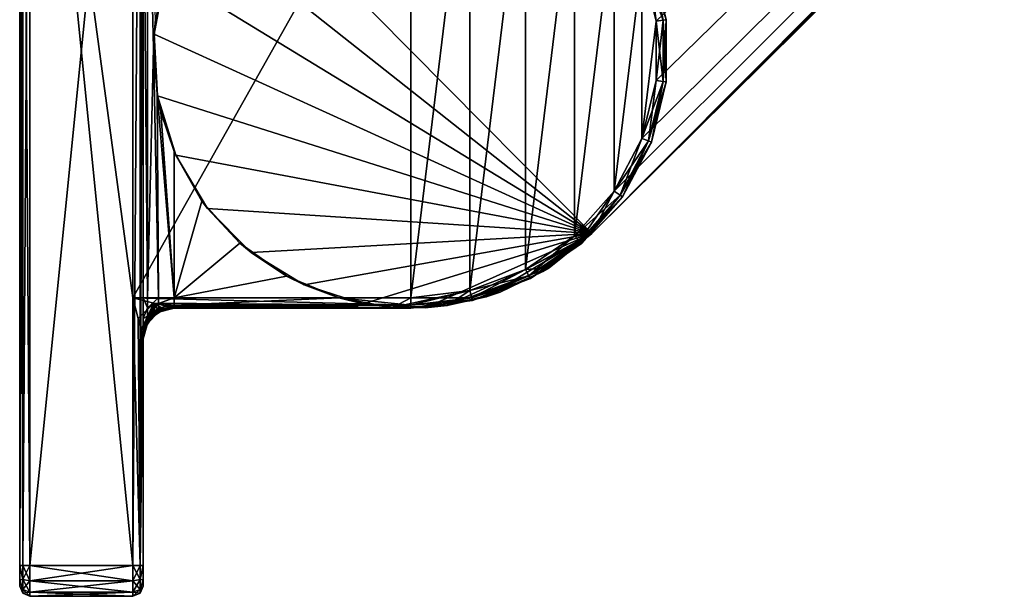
# Model space of a CAD drawing. Header units: metres. Extents: x 0 to 947, y -215 to 49.
# Tile 1 of 10: x 0 to 48, y -215 to -187. Entities that reach past the tile are written whole.
import ezdxf

# ---------------------------------------------------------------- set-up
doc = ezdxf.new("R2010")
doc.units = ezdxf.units.M

msp = doc.modelspace()

# ---------------------------------------------------------------- linework, layer by layer
at = {"layer": 'Y2A95L012'}
for points in [[(187.646408, -39.380527, 1998), (10.203054, -179.964493, 1998), (27.796946, -197.725555, 1998)], [(187.646408, -39.380527, 1992), (187.646408, -39.380527, 1998), (27.796946, -197.725555, 1992)], [(187.646408, -39.380527, 1998), (27.796946, -197.725555, 1998), (27.796946, -197.725555, 1992)], [(27.796946, -197.725555, 1992), (185.666245, -40.375805, 1992), (187.646408, -39.380527, 1992)], [(185.666245, -40.375805, 1992), (27.796946, -197.725555, 1992), (183.104721, -41.720196, 1992)], [(183.104721, -41.720196, 1992), (27.796946, -197.725555, 1992), (28.875807, -195.661804, 1992)], [(28.875807, -195.661804, 1992), (30.220196, -193.100281, 1992), (183.104721, -41.720196, 1992)], [(30.220196, -193.100281, 1992), (30.912506, -190.291458, 1992), (183.104721, -41.720196, 1992)], [(30.220196, -184.589767, 1992), (183.104721, -41.720196, 1992), (30.912506, -187.39859, 1992)], [(30.912506, -187.39859, 1992), (183.104721, -41.720196, 1992), (30.912506, -190.291458, 1992)], [(0.146447, -213.845032, 2012.853516), (0.146447, -163.845032, 2012.853516), (0, -213.845032, 2012.5)], [(0.146447, -163.845032, 2012.853516), (0, -163.845032, 2012.5), (0, -213.845032, 2012.5)], [(0, -213.845032, 1988.5), (0, -163.845032, 1988.5), (0.146447, -213.845032, 1988.146484)], [(0, -163.845032, 1988.5), (0.146447, -163.845032, 1988.146484), (0.146447, -213.845032, 1988.146484)], [(0, -163.845032, 1988.5), (0, -213.845032, 1988.5), (0, -163.845032, 2012.5)], [(0, -163.845032, 2012.5), (0, -213.845032, 1988.5), (0, -213.845032, 2012.5)], [(0.5, -213.845032, 2013), (0.5, -163.845032, 2013), (0.146447, -213.845032, 2012.853516)], [(0.5, -163.845032, 2013), (0.146447, -163.845032, 2012.853516), (0.146447, -213.845032, 2012.853516)], [(0.146447, -213.845032, 1988.146484), (0.146447, -163.845032, 1988.146484), (0.5, -213.845032, 1988)], [(0.146447, -163.845032, 1988.146484), (0.5, -163.845032, 1988), (0.5, -213.845032, 1988)], [(5.5, -213.845032, 2013), (5.5, -163.845032, 2013), (0.5, -213.845032, 2013)], [(5.5, -163.845032, 2013), (0.5, -163.845032, 2013), (0.5, -213.845032, 2013)], [(5.5, -200.845032, 1988), (0.5, -163.845032, 1988), (5.5, -176.845032, 1988)], [(0.5, -163.845032, 1988), (5.5, -213.845032, 1988), (0.5, -213.845032, 1988)], [(5.5, -213.845032, 1988), (0.5, -163.845032, 1988), (5.5, -200.845032, 1988)], [(5.5, -163.845032, 2013), (5.5, -213.845032, 2013), (5.853553, -163.845032, 2012.853516)], [(5.5, -213.845032, 2013), (5.853553, -213.845032, 2012.853516), (5.853553, -163.845032, 2012.853516)], [(5.853553, -163.845032, 2012.853516), (5.853553, -213.845032, 2012.853516), (6, -163.845032, 2012.5)], [(5.853553, -213.845032, 2012.853516), (6, -213.845032, 2012.5), (6, -163.845032, 2012.5)], [(6, -163.845032, 2012.5), (6, -213.845032, 2012.5), (6, -176.845032, 1993.5)], [(19, -200.845032, 1988), (5.5, -200.845032, 1988), (19, -176.845032, 1988)], [(19, -176.845032, 1988), (5.5, -200.845032, 1988), (5.5, -176.845032, 1988)], [(6, -176.845032, 1993.5), (6, -213.845032, 2012.5), (6, -200.845032, 1993.5)], [(6.200962, -176.845032, 1992.75), (6, -176.845032, 1993.5), (6.200962, -200.845032, 1992.75)], [(6, -176.845032, 1993.5), (6, -200.845032, 1993.5), (6.200962, -200.845032, 1992.75)], [(6.592245, -187.329239, 1992.305908), (6.200962, -176.845032, 1992.75), (6.500642, -188.718353, 1992.381348)], [(6.200962, -176.845032, 1992.75), (6.200962, -200.845032, 1992.75), (6.500642, -188.718353, 1992.381348)], [(21.871788, -177.193726, 1988), (19, -200.845032, 1988), (19, -176.845032, 1988)], [(21.871788, -200.496323, 1988), (19, -200.845032, 1988), (21.871788, -177.193726, 1988)], [(24.576677, -178.219559, 1988), (21.871788, -200.496323, 1988), (21.871788, -177.193726, 1988)], [(21.871788, -200.496323, 1988), (24.576677, -178.219559, 1988), (24.576677, -199.470505, 1988)], [(24.576677, -178.219559, 1988), (26.957472, -179.8629, 1988), (24.576677, -199.470505, 1988)], [(10.203054, -179.964493, 1998), (8.333428, -182.327805, 1998), (27.796946, -197.725555, 1998)], [(24.576677, -199.470505, 1988), (26.957472, -179.8629, 1988), (26.957472, -197.827148, 1988)], [(26.957472, -179.8629, 1988), (28.875807, -182.028244, 1988), (26.957472, -197.827148, 1988)], [(26.957472, -197.827148, 1988), (28.875807, -182.028244, 1988), (28.875807, -195.661804, 1988)], [(28.875807, -182.028244, 1988), (30.220196, -184.589767, 1988), (28.875807, -195.661804, 1988)], [(7.083705, -185.069855, 1998), (27.796946, -197.725555, 1998), (8.333428, -182.327805, 1998)], [(28.875807, -195.661804, 1988), (30.220196, -184.589767, 1988), (30.220196, -193.100281, 1988)], [(30.550774, -184.464401, 1988.146484), (31.263481, -187.355972, 1988.146484), (30.220196, -184.589767, 1988)], [(30.550774, -184.464401, 1991.853516), (30.220196, -184.589767, 1992), (30.912506, -187.39859, 1992)], [(31.263481, -187.355972, 1988.146484), (30.912506, -187.39859, 1988), (30.220196, -184.589767, 1988)], [(30.220196, -184.589767, 1988), (30.912506, -187.39859, 1988), (30.220196, -193.100281, 1988)], [(30.687702, -184.41246, 1988.5), (31.408861, -187.338318, 1988.5), (30.550774, -184.464401, 1988.146484)], [(30.687702, -184.41246, 1991.5), (30.550774, -184.464401, 1991.853516), (31.263481, -187.355972, 1991.853516)], [(31.408861, -187.338318, 1988.5), (31.263481, -187.355972, 1988.146484), (30.550774, -184.464401, 1988.146484)], [(31.263481, -187.355972, 1991.853516), (30.550774, -184.464401, 1991.853516), (30.912506, -187.39859, 1992)], [(31.408861, -187.338318, 1991.5), (31.408861, -187.338318, 1988.5), (30.687702, -184.41246, 1991.5)], [(31.408861, -187.338318, 1988.5), (30.687702, -184.41246, 1988.5), (30.687702, -184.41246, 1991.5)], [(31.408861, -187.338318, 1991.5), (30.687702, -184.41246, 1991.5), (31.263481, -187.355972, 1991.853516)], [(6.526514, -188.031311, 1998), (27.796946, -197.725555, 1998), (7.083705, -185.069855, 1998)], [(7.083705, -185.069855, 1998), (6.848454, -185.914169, 1992.148926), (6.526514, -188.031311, 1998)], [(6.848454, -185.914169, 1992.148926), (6.592245, -187.329239, 1992.305908), (6.526514, -188.031311, 1998)], [(6.526514, -188.031311, 1998), (6.592245, -187.329239, 1992.305908), (6.500642, -188.718353, 1992.381348)], [(30.220196, -193.100281, 1988), (30.912506, -187.39859, 1988), (30.912506, -190.291458, 1988)], [(31.263481, -187.355972, 1988.146484), (31.263481, -190.334076, 1988.146484), (30.912506, -187.39859, 1988)], [(31.263481, -190.334076, 1991.853516), (31.263481, -187.355972, 1991.853516), (30.912506, -190.291458, 1992)], [(31.263481, -187.355972, 1991.853516), (30.912506, -187.39859, 1992), (30.912506, -190.291458, 1992)], [(31.263481, -190.334076, 1988.146484), (30.912506, -190.291458, 1988), (30.912506, -187.39859, 1988)], [(31.408861, -187.338318, 1988.5), (31.408861, -190.35173, 1988.5), (31.263481, -187.355972, 1988.146484)], [(31.408861, -190.35173, 1991.5), (31.408861, -187.338318, 1991.5), (31.263481, -190.334076, 1991.853516)], [(31.408861, -187.338318, 1991.5), (31.263481, -187.355972, 1991.853516), (31.263481, -190.334076, 1991.853516)], [(31.408861, -190.35173, 1988.5), (31.263481, -190.334076, 1988.146484), (31.263481, -187.355972, 1988.146484)], [(31.408861, -190.35173, 1991.5), (31.408861, -190.35173, 1988.5), (31.408861, -187.338318, 1991.5)], [(31.408861, -190.35173, 1988.5), (31.408861, -187.338318, 1988.5), (31.408861, -187.338318, 1991.5)], [(6.526514, -188.031311, 1998), (6.500642, -188.718353, 1992.381348), (6.694235, -191.040054, 1998)], [(6.694235, -191.040054, 1998), (27.796946, -197.725555, 1998), (6.526514, -188.031311, 1998)], [(6.500642, -188.718353, 1992.381348), (6.200962, -200.845032, 1992.75), (6.75, -200.845032, 1992.200928)], [(6.500642, -188.718353, 1992.381348), (6.677049, -190.941422, 1992.24585), (6.694235, -191.040054, 1998)], [(6.500642, -188.718353, 1992.381348), (6.75, -200.845032, 1992.200928), (6.677049, -190.941422, 1992.24585)], [(30.550774, -193.225662, 1988.146484), (30.220196, -193.100281, 1988), (30.912506, -190.291458, 1988)], [(31.263481, -190.334076, 1991.853516), (30.912506, -190.291458, 1992), (30.220196, -193.100281, 1992)], [(30.550774, -193.225662, 1991.853516), (31.263481, -190.334076, 1991.853516), (30.220196, -193.100281, 1992)], [(31.263481, -190.334076, 1988.146484), (30.550774, -193.225662, 1988.146484), (30.912506, -190.291458, 1988)], [(30.687702, -193.277588, 1988.5), (30.550774, -193.225662, 1988.146484), (31.263481, -190.334076, 1988.146484)], [(31.408861, -190.35173, 1991.5), (31.263481, -190.334076, 1991.853516), (30.550774, -193.225662, 1991.853516)], [(30.687702, -193.277588, 1991.5), (31.408861, -190.35173, 1991.5), (30.550774, -193.225662, 1991.853516)], [(31.408861, -190.35173, 1988.5), (30.687702, -193.277588, 1988.5), (31.263481, -190.334076, 1988.146484)], [(30.687702, -193.277588, 1991.5), (30.687702, -193.277588, 1988.5), (31.408861, -190.35173, 1991.5)], [(30.687702, -193.277588, 1988.5), (31.408861, -190.35173, 1988.5), (31.408861, -190.35173, 1991.5)], [(6.694235, -191.040054, 1998), (6.677049, -190.941422, 1992.24585), (6.858819, -191.818527, 1992.143921)], [(6.75, -200.845032, 1992.200928), (7.5, -200.845032, 1992), (6.677049, -190.941422, 1992.24585)], [(6.677049, -190.941422, 1992.24585), (7.5, -200.845032, 1992), (6.858819, -191.818527, 1992.143921)], [(7.577124, -193.921234, 1998), (27.796946, -197.725555, 1998), (6.694235, -191.040054, 1998)], [(6.694235, -191.040054, 1998), (6.858819, -191.818527, 1992.143921), (7.577124, -193.921234, 1998)], [(6.858819, -191.818527, 1992.143921), (7.5, -193.744003, 1992), (7.577124, -193.921234, 1998)], [(6.858819, -191.818527, 1992.143921), (7.5, -200.845032, 1992), (7.5, -193.744003, 1992)], [(29.166775, -195.86264, 1988.146484), (28.875807, -195.661804, 1988), (30.220196, -193.100281, 1988)], [(30.550774, -193.225662, 1991.853516), (30.220196, -193.100281, 1992), (28.875807, -195.661804, 1992)], [(29.166775, -195.86264, 1991.853516), (30.550774, -193.225662, 1991.853516), (28.875807, -195.661804, 1992)], [(30.550774, -193.225662, 1988.146484), (29.166775, -195.86264, 1988.146484), (30.220196, -193.100281, 1988)], [(29.287298, -195.945831, 1988.5), (29.166775, -195.86264, 1988.146484), (30.550774, -193.225662, 1988.146484)], [(30.687702, -193.277588, 1991.5), (30.550774, -193.225662, 1991.853516), (29.166775, -195.86264, 1991.853516)], [(30.687702, -193.277588, 1988.5), (29.287298, -195.945831, 1988.5), (30.550774, -193.225662, 1988.146484)], [(29.287298, -195.945831, 1991.5), (30.687702, -193.277588, 1991.5), (29.166775, -195.86264, 1991.853516)], [(29.287298, -195.945831, 1991.5), (29.287298, -195.945831, 1988.5), (30.687702, -193.277588, 1991.5)], [(29.287298, -195.945831, 1988.5), (30.687702, -193.277588, 1988.5), (30.687702, -193.277588, 1991.5)], [(7.577124, -193.921234, 1998), (7.5, -193.744003, 1992), (8.8541, -196.146439, 1992)], [(7.5, -200.845032, 1992), (8.8541, -196.146439, 1992), (7.5, -193.744003, 1992)], [(9.123868, -196.507401, 1998), (27.796946, -197.725555, 1998), (7.577124, -193.921234, 1998)], [(7.577124, -193.921234, 1998), (8.8541, -196.146439, 1992), (9.123868, -196.507401, 1998)], [(27.191921, -198.091797, 1988.146484), (26.957472, -197.827148, 1988), (28.875807, -195.661804, 1988)], [(29.166775, -195.86264, 1991.853516), (28.875807, -195.661804, 1992), (26.957472, -197.827148, 1992)], [(28.875807, -195.661804, 1992), (27.796946, -197.725555, 1992), (26.957472, -197.827148, 1992)], [(27.191921, -198.091797, 1991.853516), (29.166775, -195.86264, 1991.853516), (26.957472, -197.827148, 1992)], [(29.166775, -195.86264, 1988.146484), (27.191921, -198.091797, 1988.146484), (28.875807, -195.661804, 1988)], [(27.289034, -198.201416, 1988.5), (27.191921, -198.091797, 1988.146484), (29.166775, -195.86264, 1988.146484)], [(29.287298, -195.945831, 1991.5), (29.166775, -195.86264, 1991.853516), (27.191921, -198.091797, 1991.853516)], [(27.289034, -198.201416, 1991.5), (29.287298, -195.945831, 1991.5), (27.191921, -198.091797, 1991.853516)], [(29.287298, -195.945831, 1988.5), (27.289034, -198.201416, 1988.5), (29.166775, -195.86264, 1988.146484)], [(27.289034, -198.201416, 1991.5), (27.289034, -198.201416, 1988.5), (29.287298, -195.945831, 1991.5)], [(27.289034, -198.201416, 1988.5), (29.287298, -195.945831, 1988.5), (29.287298, -195.945831, 1991.5)], [(8.8541, -196.146439, 1992), (7.5, -200.845032, 1992), (10.702041, -198.193497, 1992)], [(8.8541, -196.146439, 1992), (10.702041, -198.193497, 1992), (9.123868, -196.507401, 1998)], [(11.244577, -198.648254, 1998), (27.796946, -197.725555, 1998), (9.123868, -196.507401, 1998)], [(9.123868, -196.507401, 1998), (10.702041, -198.193497, 1992), (11.244577, -198.648254, 1998)], [(13.816004, -200.219391, 1998), (27.796946, -197.725555, 1998), (11.244577, -198.648254, 1998)], [(16.688705, -201.129486, 1998), (27.796946, -197.725555, 1998), (13.816004, -200.219391, 1998)], [(19.69573, -201.325653, 1998), (27.796946, -197.725555, 1998), (16.688705, -201.129486, 1998)], [(22.662323, -200.796478, 1998), (27.796946, -197.725555, 1998), (19.69573, -201.325653, 1998)], [(25.416073, -199.572754, 1998), (27.796946, -197.725555, 1998), (22.662323, -200.796478, 1998)], [(24.576677, -199.470505, 1992), (27.796946, -197.725555, 1992), (25.721992, -199.383759, 1992)], [(26.957472, -197.827148, 1992), (27.796946, -197.725555, 1992), (24.576677, -199.470505, 1992)], [(24.740982, -199.783554, 1988.146484), (24.576677, -199.470505, 1988), (26.957472, -197.827148, 1988)], [(27.191921, -198.091797, 1991.853516), (26.957472, -197.827148, 1992), (24.576677, -199.470505, 1992)], [(27.191921, -198.091797, 1988.146484), (24.740982, -199.783554, 1988.146484), (26.957472, -197.827148, 1988)], [(27.796946, -197.725555, 1998), (25.416073, -199.572754, 1998), (25.721992, -199.383759, 1992)], [(27.796946, -197.725555, 1992), (27.796946, -197.725555, 1998), (25.721992, -199.383759, 1992)], [(10.702041, -198.193497, 1992), (7.5, -200.845032, 1992), (12.953876, -199.785522, 1992)], [(10.702041, -198.193497, 1992), (12.953876, -199.785522, 1992), (11.244577, -198.648254, 1998)], [(24.740982, -199.783554, 1991.853516), (27.191921, -198.091797, 1991.853516), (24.576677, -199.470505, 1992)], [(24.80904, -199.913223, 1988.5), (24.740982, -199.783554, 1988.146484), (27.191921, -198.091797, 1988.146484)], [(27.289034, -198.201416, 1991.5), (27.191921, -198.091797, 1991.853516), (24.740982, -199.783554, 1991.853516)], [(24.80904, -199.913223, 1991.5), (27.289034, -198.201416, 1991.5), (24.740982, -199.783554, 1991.853516)], [(27.289034, -198.201416, 1988.5), (24.80904, -199.913223, 1988.5), (27.191921, -198.091797, 1988.146484)], [(24.80904, -199.913223, 1991.5), (24.80904, -199.913223, 1988.5), (27.289034, -198.201416, 1991.5)], [(24.80904, -199.913223, 1988.5), (27.289034, -198.201416, 1988.5), (27.289034, -198.201416, 1991.5)], [(11.244577, -198.648254, 1998), (12.953876, -199.785522, 1992), (13.816004, -200.219391, 1998)], [(23.343525, -200.566101, 1992), (20.768936, -201.219223, 1992), (25.721992, -199.383759, 1992)], [(20.768936, -201.219223, 1992), (24.576677, -199.470505, 1992), (25.721992, -199.383759, 1992)], [(25.721992, -199.383759, 1992), (25.416073, -199.572754, 1998), (23.343525, -200.566101, 1992)], [(12.953876, -199.785522, 1992), (7.5, -200.845032, 1992), (15.5, -200.845032, 1992)], [(15.5, -200.845032, 1992), (13.816004, -200.219391, 1998), (12.953876, -199.785522, 1992)], [(21.871788, -200.496323, 1992), (24.576677, -199.470505, 1992), (20.768936, -201.219223, 1992)], [(21.956398, -200.8396, 1988.146484), (21.871788, -200.496323, 1988), (24.576677, -199.470505, 1988)], [(24.740982, -199.783554, 1991.853516), (24.576677, -199.470505, 1992), (21.871788, -200.496323, 1992)], [(21.956398, -200.8396, 1991.853516), (24.740982, -199.783554, 1991.853516), (21.871788, -200.496323, 1992)], [(24.740982, -199.783554, 1988.146484), (21.956398, -200.8396, 1988.146484), (24.576677, -199.470505, 1988)], [(21.991446, -200.981796, 1988.5), (21.956398, -200.8396, 1988.146484), (24.740982, -199.783554, 1988.146484)], [(24.80904, -199.913223, 1991.5), (24.740982, -199.783554, 1991.853516), (21.956398, -200.8396, 1991.853516)], [(21.991446, -200.981796, 1991.5), (24.80904, -199.913223, 1991.5), (21.956398, -200.8396, 1991.853516)], [(24.80904, -199.913223, 1988.5), (21.991446, -200.981796, 1988.5), (24.740982, -199.783554, 1988.146484)], [(21.991446, -200.981796, 1991.5), (21.991446, -200.981796, 1988.5), (24.80904, -199.913223, 1991.5)], [(21.991446, -200.981796, 1988.5), (24.80904, -199.913223, 1988.5), (24.80904, -199.913223, 1991.5)], [(25.416073, -199.572754, 1998), (22.662323, -200.796478, 1998), (23.343525, -200.566101, 1992)], [(13.816004, -200.219391, 1998), (15.5, -200.845032, 1992), (16.688705, -201.129486, 1998)], [(19, -201.198578, 1988.146484), (5.5, -200.845032, 1988), (19, -200.845032, 1988)], [(5.5, -200.845032, 1988), (19, -201.198578, 1988.146484), (6.508717, -201.097198, 1988.068237)], [(5.5, -200.845032, 1988), (5.853553, -213.845032, 1988.146484), (5.5, -213.845032, 1988)], [(5.752179, -201.853745, 1988.068237), (5.853553, -213.845032, 1988.146484), (5.5, -200.845032, 1988)], [(6.508717, -201.097198, 1988.068237), (5.752179, -201.853745, 1988.068237), (5.5, -200.845032, 1988)], [(6, -201.845032, 1993.232056), (6.200962, -201.32338, 1992.654907), (6, -200.845032, 1993.5)], [(6.200962, -201.32338, 1992.654907), (6.200962, -200.845032, 1992.75), (6, -200.845032, 1993.5)], [(6, -200.845032, 1993.5), (6, -213.845032, 2012.5), (6, -201.845032, 1993.232056)], [(6.75, -201.113266, 1992.147583), (6.75, -200.845032, 1992.200928), (6.200962, -201.32338, 1992.654907)], [(6.200962, -201.32338, 1992.654907), (6.75, -200.845032, 1992.200928), (6.200962, -200.845032, 1992.75)], [(6.75, -200.845032, 1992.200928), (6.75, -201.113266, 1992.147583), (7.5, -200.845032, 1992)], [(7.5, -200.845032, 1992), (6.75, -201.113266, 1992.147583), (7.5, -201.198578, 1991.853516)], [(7.5, -200.845032, 1992), (7.5, -201.198578, 1991.853516), (15.5, -200.845032, 1992)], [(15.5, -200.845032, 1992), (7.5, -201.198578, 1991.853516), (19, -201.198578, 1991.853516)], [(19, -200.845032, 1992), (15.5, -200.845032, 1992), (19, -201.198578, 1991.853516)], [(15.5, -200.845032, 1992), (19, -200.845032, 1992), (18.114477, -201.313614, 1992)], [(16.688705, -201.129486, 1998), (15.5, -200.845032, 1992), (18.114477, -201.313614, 1992)], [(19, -200.845032, 1992), (21.871788, -200.496323, 1992), (18.114477, -201.313614, 1992)], [(18.114477, -201.313614, 1992), (21.871788, -200.496323, 1992), (20.768936, -201.219223, 1992)], [(21.956398, -200.8396, 1988.146484), (19, -201.198578, 1988.146484), (21.871788, -200.496323, 1988)], [(19, -201.198578, 1988.146484), (19, -200.845032, 1988), (21.871788, -200.496323, 1988)], [(21.956398, -200.8396, 1991.853516), (21.871788, -200.496323, 1992), (19, -200.845032, 1992)], [(21.991446, -200.981796, 1988.5), (19, -201.345032, 1988.5), (21.956398, -200.8396, 1988.146484)], [(19, -201.345032, 1988.5), (19, -201.198578, 1988.146484), (21.956398, -200.8396, 1988.146484)], [(21.991446, -200.981796, 1991.5), (21.956398, -200.8396, 1991.853516), (19, -201.198578, 1991.853516)], [(19, -201.198578, 1991.853516), (21.956398, -200.8396, 1991.853516), (19, -200.845032, 1992)], [(22.662323, -200.796478, 1998), (19.69573, -201.325653, 1998), (20.768936, -201.219223, 1992)], [(23.343525, -200.566101, 1992), (22.662323, -200.796478, 1998), (20.768936, -201.219223, 1992)], [(5.752179, -201.853745, 1988.068237), (6.508717, -201.097198, 1988.068237), (5.896347, -202.43042, 1988.19519)], [(5.896347, -202.43042, 1988.19519), (6.508717, -201.097198, 1988.068237), (5.972637, -202.255203, 1988.27124)], [(5.972637, -202.255203, 1988.27124), (6.508717, -201.097198, 1988.068237), (6.069847, -202.083298, 1988.328735)], [(6.200962, -201.728912, 1992.383911), (6.200962, -201.32338, 1992.654907), (6, -201.845032, 1993.232056)], [(6.069847, -202.083298, 1988.328735), (6.508717, -201.097198, 1988.068237), (6.207416, -201.890991, 1988.37085)], [(6.75, -201.340683, 1991.995605), (6.75, -201.113266, 1992.147583), (6.200962, -201.728912, 1992.383911)], [(6.200962, -201.728912, 1992.383911), (6.75, -201.113266, 1992.147583), (6.200962, -201.32338, 1992.654907)], [(6.75, -201.340683, 1991.995605), (6.200962, -201.999878, 1991.978394), (6.75, -201.49263, 1991.768188)], [(6.200962, -201.999878, 1991.978394), (6.75, -201.340683, 1991.995605), (6.200962, -201.728912, 1992.383911)], [(6.207416, -201.890991, 1988.37085), (6.508717, -201.097198, 1988.068237), (6.284884, -201.799728, 1988.38147)], [(6.284884, -201.799728, 1988.38147), (6.508717, -201.097198, 1988.068237), (6.367491, -201.712509, 1988.38501)], [(6.367491, -201.712509, 1988.38501), (6.508717, -201.097198, 1988.068237), (6.532614, -201.563248, 1988.372803)], [(6.508717, -201.097198, 1988.068237), (19, -201.198578, 1988.146484), (7.085388, -201.241379, 1988.19519)], [(6.895571, -201.325043, 1988.276855), (6.508717, -201.097198, 1988.068237), (7.085388, -201.241379, 1988.19519)], [(6.709947, -201.433136, 1988.336426), (6.508717, -201.097198, 1988.068237), (6.895571, -201.325043, 1988.276855)], [(6.532614, -201.563248, 1988.372803), (6.508717, -201.097198, 1988.068237), (6.709947, -201.433136, 1988.336426)], [(6.709947, -201.433136, 1988.336426), (6.895571, -201.325043, 1988.276855), (6.93029, -201.393326, 1988.38562)], [(6.75, -201.113266, 1992.147583), (6.75, -201.340683, 1991.995605), (7.5, -201.198578, 1991.853516)], [(7.5, -201.345032, 1991.5), (7.5, -201.198578, 1991.853516), (6.75, -201.49263, 1991.768188)], [(6.75, -201.49263, 1991.768188), (7.5, -201.198578, 1991.853516), (6.75, -201.340683, 1991.995605)], [(6.75, -201.54599, 1991.5), (7.5, -201.345032, 1991.5), (6.75, -201.49263, 1991.768188)], [(7.5, -201.345032, 1991.5), (6.75, -201.54599, 1991.5), (7.5, -201.345032, 1988.812256)], [(6.75, -201.54599, 1991.5), (6.925975, -201.459213, 1988.812256), (7.5, -201.345032, 1988.812256)], [(6.895571, -201.325043, 1988.276855), (7.085388, -201.241379, 1988.19519), (6.93029, -201.393326, 1988.38562)], [(6.949857, -201.432251, 1988.518433), (7.5, -201.345032, 1988.812256), (6.925975, -201.459213, 1988.812256)], [(7.085388, -201.241379, 1988.19519), (7.219726, -201.363022, 1988.496216), (6.93029, -201.393326, 1988.38562)], [(6.93029, -201.393326, 1988.38562), (7.219726, -201.363022, 1988.496216), (6.949857, -201.432251, 1988.518433)], [(7.219726, -201.363022, 1988.496216), (7.5, -201.345032, 1988.812256), (6.949857, -201.432251, 1988.518433)], [(7.085388, -201.241379, 1988.19519), (19, -201.198578, 1988.146484), (7.198398, -201.269623, 1988.235962)], [(7.198398, -201.269623, 1988.235962), (7.219726, -201.363022, 1988.496216), (7.085388, -201.241379, 1988.19519)], [(7.198398, -201.269623, 1988.235962), (19, -201.198578, 1988.146484), (7.419322, -201.32486, 1988.359375)], [(7.419322, -201.32486, 1988.359375), (7.469566, -201.337418, 1988.413086), (7.198398, -201.269623, 1988.235962)], [(7.469566, -201.337418, 1988.413086), (7.219726, -201.363022, 1988.496216), (7.198398, -201.269623, 1988.235962)], [(7.469566, -201.337418, 1988.413086), (7.495749, -201.343964, 1988.467407), (7.219726, -201.363022, 1988.496216)], [(7.495749, -201.343964, 1988.467407), (7.5, -201.345032, 1988.812256), (7.219726, -201.363022, 1988.496216)], [(7.419322, -201.32486, 1988.359375), (19, -201.198578, 1988.146484), (7.469566, -201.337418, 1988.413086)], [(7.469566, -201.337418, 1988.413086), (19, -201.198578, 1988.146484), (7.495749, -201.343964, 1988.467407)], [(7.495749, -201.343964, 1988.467407), (19, -201.198578, 1988.146484), (7.5, -201.345032, 1988.5)], [(7.5, -201.345032, 1988.812256), (7.495749, -201.343964, 1988.467407), (7.5, -201.345032, 1988.5)], [(7.5, -201.345032, 1988.5), (19, -201.198578, 1988.146484), (19, -201.345032, 1988.5)], [(19, -201.198578, 1991.853516), (7.5, -201.198578, 1991.853516), (19, -201.345032, 1991.5)], [(7.5, -201.198578, 1991.853516), (7.5, -201.345032, 1991.5), (19, -201.345032, 1991.5)], [(7.5, -201.345032, 1991.5), (7.5, -201.345032, 1988.812256), (19, -201.345032, 1991.5)], [(7.5, -201.345032, 1988.812256), (7.5, -201.345032, 1988.5), (19, -201.345032, 1991.5)], [(19, -201.345032, 1991.5), (7.5, -201.345032, 1988.5), (19, -201.345032, 1988.5)], [(19.69573, -201.325653, 1998), (16.688705, -201.129486, 1998), (18.114477, -201.313614, 1992)], [(20.768936, -201.219223, 1992), (19.69573, -201.325653, 1998), (18.114477, -201.313614, 1992)], [(19, -201.345032, 1991.5), (19, -201.345032, 1988.5), (21.991446, -200.981796, 1991.5)], [(19, -201.345032, 1988.5), (21.991446, -200.981796, 1988.5), (21.991446, -200.981796, 1991.5)], [(19, -201.345032, 1991.5), (21.991446, -200.981796, 1991.5), (19, -201.198578, 1991.853516)], [(6.200962, -201.999878, 1991.978394), (6.200962, -201.728912, 1992.383911), (6, -202.577072, 1992.5)], [(6, -202.577072, 1992.5), (6.200962, -201.728912, 1992.383911), (6, -201.845032, 1993.232056)], [(6, -213.845032, 1988.5), (6, -202.577072, 1992.5), (6, -201.845032, 1993.232056)], [(6, -201.845032, 1993.232056), (6, -213.845032, 2012.5), (6, -213.845032, 1988.5)], [(6.43934, -201.784363, 1988.812256), (6.200962, -202.095032, 1991.5), (6.114181, -202.270996, 1988.812256)], [(6.316463, -201.894623, 1988.553101), (6.43934, -201.784363, 1988.812256), (6.114181, -202.270996, 1988.812256)], [(6.200962, -201.999878, 1991.978394), (6.200962, -202.095032, 1991.5), (6.75, -201.49263, 1991.768188)], [(6.75, -201.49263, 1991.768188), (6.200962, -202.095032, 1991.5), (6.75, -201.54599, 1991.5)], [(6.75, -201.54599, 1991.5), (6.200962, -202.095032, 1991.5), (6.43934, -201.784363, 1988.812256)], [(6.207416, -201.890991, 1988.37085), (6.284884, -201.799728, 1988.38147), (6.247132, -201.860916, 1988.387695)], [(6.247132, -201.860916, 1988.387695), (6.284884, -201.799728, 1988.38147), (6.278409, -201.875641, 1988.432739)], [(6.387871, -201.732986, 1988.419312), (6.278409, -201.875641, 1988.432739), (6.367491, -201.712509, 1988.38501)], [(6.278409, -201.875641, 1988.432739), (6.284884, -201.799728, 1988.38147), (6.367491, -201.712509, 1988.38501)], [(6.278409, -201.875641, 1988.432739), (6.387871, -201.732986, 1988.419312), (6.316463, -201.894623, 1988.553101)], [(6.316463, -201.894623, 1988.553101), (6.387871, -201.732986, 1988.419312), (6.415798, -201.760834, 1988.508789)], [(6.415798, -201.760834, 1988.508789), (6.430727, -201.775711, 1988.609741), (6.316463, -201.894623, 1988.553101)], [(6.430727, -201.775711, 1988.609741), (6.43934, -201.784363, 1988.812256), (6.316463, -201.894623, 1988.553101)], [(6.515885, -201.592163, 1988.387695), (6.367491, -201.712509, 1988.38501), (6.532614, -201.563248, 1988.372803)], [(6.387871, -201.732986, 1988.419312), (6.367491, -201.712509, 1988.38501), (6.515885, -201.592163, 1988.387695)], [(6.530621, -201.623428, 1988.432739), (6.387871, -201.732986, 1988.419312), (6.515885, -201.592163, 1988.387695)], [(6.415798, -201.760834, 1988.508789), (6.387871, -201.732986, 1988.419312), (6.530621, -201.623428, 1988.432739)], [(6.549602, -201.661484, 1988.553101), (6.415798, -201.760834, 1988.508789), (6.530621, -201.623428, 1988.432739)], [(6.549602, -201.661484, 1988.553101), (6.430727, -201.775711, 1988.609741), (6.415798, -201.760834, 1988.508789)], [(6.43934, -201.784363, 1988.812256), (6.430727, -201.775711, 1988.609741), (6.549602, -201.661484, 1988.553101)], [(6.925975, -201.459213, 1988.812256), (6.75, -201.54599, 1991.5), (6.43934, -201.784363, 1988.812256)], [(6.925975, -201.459213, 1988.812256), (6.43934, -201.784363, 1988.812256), (6.549602, -201.661484, 1988.553101)], [(6.515885, -201.592163, 1988.387695), (6.532614, -201.563248, 1988.372803), (6.676942, -201.5, 1988.391968)], [(6.676942, -201.5, 1988.391968), (6.683554, -201.513931, 1988.415283), (6.515885, -201.592163, 1988.387695)], [(6.683554, -201.513931, 1988.415283), (6.530621, -201.623428, 1988.432739), (6.515885, -201.592163, 1988.387695)], [(6.530621, -201.623428, 1988.432739), (6.683554, -201.513931, 1988.415283), (6.705956, -201.55867, 1988.562012)], [(6.549602, -201.661484, 1988.553101), (6.530621, -201.623428, 1988.432739), (6.705956, -201.55867, 1988.562012)], [(6.532614, -201.563248, 1988.372803), (6.709947, -201.433136, 1988.336426), (6.676942, -201.5, 1988.391968)], [(6.705956, -201.55867, 1988.562012), (6.925975, -201.459213, 1988.812256), (6.549602, -201.661484, 1988.553101)], [(6.676942, -201.5, 1988.391968), (6.709947, -201.433136, 1988.336426), (6.93029, -201.393326, 1988.38562)], [(6.93029, -201.393326, 1988.38562), (6.949857, -201.432251, 1988.518433), (6.676942, -201.5, 1988.391968)], [(6.949857, -201.432251, 1988.518433), (6.683554, -201.513931, 1988.415283), (6.676942, -201.5, 1988.391968)], [(6.705956, -201.55867, 1988.562012), (6.683554, -201.513931, 1988.415283), (6.949857, -201.432251, 1988.518433)], [(6.925975, -201.459213, 1988.812256), (6.705956, -201.55867, 1988.562012), (6.949857, -201.432251, 1988.518433)], [(5.896347, -202.43042, 1988.19519), (5.853553, -213.845032, 1988.146484), (5.752179, -201.853745, 1988.068237)], [(5.972637, -202.255203, 1988.27124), (6.017992, -202.564758, 1988.496216), (5.896347, -202.43042, 1988.19519)], [(5.972637, -202.255203, 1988.27124), (6.069847, -202.083298, 1988.328735), (6.048306, -202.275314, 1988.38562)], [(6.048306, -202.275314, 1988.38562), (6.017992, -202.564758, 1988.496216), (5.972637, -202.255203, 1988.27124)], [(6.200962, -202.095032, 1991.5), (6.200962, -201.999878, 1991.978394), (6, -202.845032, 1991.5)], [(6, -202.845032, 1991.5), (6.200962, -201.999878, 1991.978394), (6, -202.577072, 1992.5)], [(6.200962, -202.095032, 1991.5), (6, -202.845032, 1991.5), (6.114181, -202.270996, 1988.812256)], [(6.114181, -202.270996, 1988.812256), (6, -202.845032, 1991.5), (6, -202.845032, 1988.812256)], [(6, -202.845032, 1988.812256), (6.087224, -202.294876, 1988.518433), (6.114181, -202.270996, 1988.812256)], [(6.087224, -202.294876, 1988.518433), (6, -202.845032, 1988.812256), (6.017992, -202.564758, 1988.496216)], [(6.087224, -202.294876, 1988.518433), (6.017992, -202.564758, 1988.496216), (6.048306, -202.275314, 1988.38562)], [(6.048306, -202.275314, 1988.38562), (6.069847, -202.083298, 1988.328735), (6.154974, -202.021973, 1988.391968)], [(6.154974, -202.021973, 1988.391968), (6.087224, -202.294876, 1988.518433), (6.048306, -202.275314, 1988.38562)], [(6.069847, -202.083298, 1988.328735), (6.207416, -201.890991, 1988.37085), (6.154974, -202.021973, 1988.391968)], [(6.1689, -202.02858, 1988.415283), (6.087224, -202.294876, 1988.518433), (6.154974, -202.021973, 1988.391968)], [(6.087224, -202.294876, 1988.518433), (6.1689, -202.02858, 1988.415283), (6.21365, -202.05098, 1988.562012)], [(6.21365, -202.05098, 1988.562012), (6.114181, -202.270996, 1988.812256), (6.087224, -202.294876, 1988.518433)], [(6.114181, -202.270996, 1988.812256), (6.21365, -202.05098, 1988.562012), (6.316463, -201.894623, 1988.553101)], [(6.154974, -202.021973, 1988.391968), (6.207416, -201.890991, 1988.37085), (6.247132, -201.860916, 1988.387695)], [(6.247132, -201.860916, 1988.387695), (6.1689, -202.02858, 1988.415283), (6.154974, -202.021973, 1988.391968)], [(6.1689, -202.02858, 1988.415283), (6.247132, -201.860916, 1988.387695), (6.278409, -201.875641, 1988.432739)], [(6.1689, -202.02858, 1988.415283), (6.278409, -201.875641, 1988.432739), (6.21365, -202.05098, 1988.562012)], [(6.21365, -202.05098, 1988.562012), (6.278409, -201.875641, 1988.432739), (6.316463, -201.894623, 1988.553101)], [(5.9246, -202.543427, 1988.235962), (5.853553, -213.845032, 1988.146484), (5.896347, -202.43042, 1988.19519)], [(5.979831, -202.764343, 1988.359375), (5.853553, -213.845032, 1988.146484), (5.9246, -202.543427, 1988.235962)], [(5.992392, -202.81459, 1988.413086), (5.853553, -213.845032, 1988.146484), (5.979831, -202.764343, 1988.359375)], [(6.017992, -202.564758, 1988.496216), (5.9246, -202.543427, 1988.235962), (5.896347, -202.43042, 1988.19519)], [(6.017992, -202.564758, 1988.496216), (5.992392, -202.81459, 1988.413086), (5.9246, -202.543427, 1988.235962)], [(5.992392, -202.81459, 1988.413086), (5.979831, -202.764343, 1988.359375), (5.9246, -202.543427, 1988.235962)], [(6.017992, -202.564758, 1988.496216), (5.998937, -202.840775, 1988.467407), (5.992392, -202.81459, 1988.413086)], [(6.017992, -202.564758, 1988.496216), (6, -202.845032, 1988.812256), (5.998937, -202.840775, 1988.467407)], [(6, -202.577072, 1992.5), (6, -213.845032, 1988.5), (6, -202.845032, 1991.5)], [(5.998937, -202.840775, 1988.467407), (5.853553, -213.845032, 1988.146484), (5.992392, -202.81459, 1988.413086)], [(6, -202.845032, 1988.5), (5.853553, -213.845032, 1988.146484), (5.998937, -202.840775, 1988.467407)], [(5.853553, -213.845032, 1988.146484), (6, -202.845032, 1988.5), (6, -213.845032, 1988.5)], [(5.998937, -202.840775, 1988.467407), (6, -202.845032, 1988.812256), (6, -202.845032, 1988.5)], [(6, -202.845032, 1991.5), (6, -213.845032, 1988.5), (6, -202.845032, 1988.812256)], [(6, -213.845032, 1988.5), (6, -202.845032, 1988.5), (6, -202.845032, 1988.812256)], [(0, -214.552139, 2012.207153), (0.146447, -214.521805, 2012.672241), (0, -213.845032, 2012.5)], [(0, -213.845032, 2012.5), (0.146447, -214.521805, 2012.672241), (0.146447, -213.845032, 2012.853516)], [(0, -214.552139, 1988.792847), (0, -213.845032, 1988.5), (0.146447, -214.521805, 1988.327759)], [(0.146447, -214.521805, 1988.327759), (0, -213.845032, 1988.5), (0.146447, -213.845032, 1988.146484)], [(0, -213.845032, 1988.5), (0, -214.552139, 1988.792847), (0, -213.845032, 2012.5)], [(0, -213.845032, 2012.5), (0, -214.552139, 1988.792847), (0, -214.552139, 2012.207153)], [(0.5, -213.845032, 2013), (0.146447, -213.845032, 2012.853516), (0.5, -214.595032, 2012.799072)], [(0.146447, -213.845032, 2012.853516), (0.146447, -214.521805, 2012.672241), (0.5, -214.595032, 2012.799072)], [(0.5, -214.595032, 1988.200928), (0.146447, -214.521805, 1988.327759), (0.5, -213.845032, 1988)], [(0.146447, -214.521805, 1988.327759), (0.146447, -213.845032, 1988.146484), (0.5, -213.845032, 1988)], [(5.5, -213.845032, 2013), (0.5, -213.845032, 2013), (5.5, -214.595032, 2012.799072)], [(0.5, -213.845032, 2013), (0.5, -214.595032, 2012.799072), (5.5, -214.595032, 2012.799072)], [(5.5, -214.595032, 1988.200928), (0.5, -214.595032, 1988.200928), (5.5, -213.845032, 1988)], [(0.5, -214.595032, 1988.200928), (0.5, -213.845032, 1988), (5.5, -213.845032, 1988)], [(5.5, -214.595032, 2012.799072), (5.853553, -214.521805, 2012.672241), (5.5, -213.845032, 2013)], [(5.853553, -214.521805, 2012.672241), (5.853553, -213.845032, 2012.853516), (5.5, -213.845032, 2013)], [(5.5, -213.845032, 1988), (5.853553, -213.845032, 1988.146484), (5.5, -214.595032, 1988.200928)], [(5.853553, -213.845032, 1988.146484), (5.853553, -214.521805, 1988.327759), (5.5, -214.595032, 1988.200928)], [(6, -214.552139, 2012.207153), (6, -213.845032, 2012.5), (5.853553, -214.521805, 2012.672241)], [(5.853553, -214.521805, 2012.672241), (6, -213.845032, 2012.5), (5.853553, -213.845032, 2012.853516)], [(6, -214.552139, 1988.792847), (5.853553, -214.521805, 1988.327759), (6, -213.845032, 1988.5)], [(6, -213.845032, 1988.5), (5.853553, -214.521805, 1988.327759), (5.853553, -213.845032, 1988.146484)], [(6, -214.552139, 1988.792847), (6, -213.845032, 2012.5), (6, -214.552139, 2012.207153)], [(6, -213.845032, 1988.5), (6, -213.845032, 2012.5), (6, -214.552139, 1988.792847)], [(0.146447, -214.521805, 2012.672241), (0, -214.552139, 2012.207153), (0.146447, -215.017242, 2012.176758)], [(0.146447, -215.017242, 1988.823242), (0, -214.552139, 1988.792847), (0.146447, -214.521805, 1988.327759)], [(0, -214.552139, 2012.207153), (0, -214.845032, 2011.5), (0.146447, -215.017242, 2012.176758)], [(0, -214.552139, 1988.792847), (0.146447, -215.017242, 1988.823242), (0, -214.845032, 1989.5)], [(0, -214.552139, 1988.792847), (0, -214.845032, 1989.5), (0, -214.552139, 2012.207153)], [(0, -214.552139, 2012.207153), (0, -214.845032, 1989.5), (0, -214.845032, 2011.5)], [(0.5, -214.595032, 2012.799072), (0.146447, -214.521805, 2012.672241), (0.5, -215.144058, 2012.25)], [(0.146447, -214.521805, 2012.672241), (0.146447, -215.017242, 2012.176758), (0.5, -215.144058, 2012.25)], [(0.146447, -215.017242, 1988.823242), (0.146447, -214.521805, 1988.327759), (0.5, -214.595032, 1988.200928)], [(0.5, -215.144058, 1988.75), (0.146447, -215.017242, 1988.823242), (0.5, -214.595032, 1988.200928)], [(5.5, -214.595032, 2012.799072), (0.5, -214.595032, 2012.799072), (5.5, -215.144058, 2012.25)], [(0.5, -214.595032, 2012.799072), (0.5, -215.144058, 2012.25), (5.5, -215.144058, 2012.25)], [(5.5, -215.144058, 1988.75), (0.5, -215.144058, 1988.75), (5.5, -214.595032, 1988.200928)], [(0.5, -215.144058, 1988.75), (0.5, -214.595032, 1988.200928), (5.5, -214.595032, 1988.200928)], [(5.853553, -215.017242, 2012.176758), (5.853553, -214.521805, 2012.672241), (5.5, -214.595032, 2012.799072)], [(5.5, -214.595032, 1988.200928), (5.853553, -214.521805, 1988.327759), (5.5, -215.144058, 1988.75)], [(5.853553, -214.521805, 1988.327759), (5.853553, -215.017242, 1988.823242), (5.5, -215.144058, 1988.75)], [(5.5, -215.144058, 2012.25), (5.853553, -215.017242, 2012.176758), (5.5, -214.595032, 2012.799072)], [(5.853553, -215.017242, 2012.176758), (6, -214.552139, 2012.207153), (5.853553, -214.521805, 2012.672241)], [(5.853553, -214.521805, 1988.327759), (6, -214.552139, 1988.792847), (5.853553, -215.017242, 1988.823242)], [(6, -214.552139, 2012.207153), (5.853553, -215.017242, 2012.176758), (6, -214.845032, 2011.5)], [(6, -214.552139, 1988.792847), (6, -214.845032, 1989.5), (5.853553, -215.017242, 1988.823242)], [(6, -214.552139, 2012.207153), (6, -214.845032, 2011.5), (6, -214.552139, 1988.792847)], [(6, -214.845032, 2011.5), (6, -214.845032, 1989.5), (6, -214.552139, 1988.792847)], [(0.146447, -215.017242, 2012.176758), (0, -214.845032, 2011.5), (0.146447, -215.198578, 2011.5)], [(0.146447, -215.198578, 1989.5), (0.146447, -215.198578, 2011.5), (0, -214.845032, 1989.5)], [(0.146447, -215.198578, 2011.5), (0, -214.845032, 2011.5), (0, -214.845032, 1989.5)], [(0, -214.845032, 1989.5), (0.146447, -215.017242, 1988.823242), (0.146447, -215.198578, 1989.5)], [(0.5, -215.144058, 2012.25), (0.146447, -215.017242, 2012.176758), (0.5, -215.345032, 2011.5)], [(0.146447, -215.017242, 2012.176758), (0.146447, -215.198578, 2011.5), (0.5, -215.345032, 2011.5)], [(0.146447, -215.198578, 1989.5), (0.146447, -215.017242, 1988.823242), (0.5, -215.144058, 1988.75)], [(0.5, -215.345032, 1989.5), (0.146447, -215.198578, 1989.5), (0.5, -215.144058, 1988.75)], [(0.5, -215.345032, 1989.5), (0.5, -215.345032, 2011.5), (0.146447, -215.198578, 1989.5)], [(0.5, -215.345032, 2011.5), (0.146447, -215.198578, 2011.5), (0.146447, -215.198578, 1989.5)], [(5.5, -215.144058, 2012.25), (0.5, -215.144058, 2012.25), (5.5, -215.345032, 2011.5)], [(0.5, -215.144058, 2012.25), (0.5, -215.345032, 2011.5), (5.5, -215.345032, 2011.5)], [(5.5, -215.345032, 1989.5), (0.5, -215.345032, 1989.5), (5.5, -215.144058, 1988.75)], [(0.5, -215.345032, 1989.5), (0.5, -215.144058, 1988.75), (5.5, -215.144058, 1988.75)], [(5.853553, -215.198578, 2011.5), (5.853553, -215.017242, 2012.176758), (5.5, -215.144058, 2012.25)], [(5.5, -215.144058, 1988.75), (5.853553, -215.017242, 1988.823242), (5.5, -215.345032, 1989.5)], [(5.853553, -215.017242, 1988.823242), (5.853553, -215.198578, 1989.5), (5.5, -215.345032, 1989.5)], [(5.5, -215.345032, 2011.5), (5.853553, -215.198578, 2011.5), (5.5, -215.144058, 2012.25)], [(5.853553, -215.198578, 1989.5), (5.853553, -215.198578, 2011.5), (5.5, -215.345032, 1989.5)], [(5.853553, -215.198578, 2011.5), (5.5, -215.345032, 2011.5), (5.5, -215.345032, 1989.5)], [(6, -214.845032, 2011.5), (5.853553, -215.017242, 2012.176758), (5.853553, -215.198578, 2011.5)], [(6, -214.845032, 1989.5), (6, -214.845032, 2011.5), (5.853553, -215.198578, 1989.5)], [(6, -214.845032, 2011.5), (5.853553, -215.198578, 2011.5), (5.853553, -215.198578, 1989.5)], [(5.853553, -215.017242, 1988.823242), (6, -214.845032, 1989.5), (5.853553, -215.198578, 1989.5)], [(5.5, -215.345032, 1989.5), (5.5, -215.345032, 2011.5), (0.5, -215.345032, 1989.5)], [(5.5, -215.345032, 2011.5), (0.5, -215.345032, 2011.5), (0.5, -215.345032, 1989.5)]]:
    msp.add_3dface(points, dxfattribs=at)

doc.saveas('drawing.dxf')
